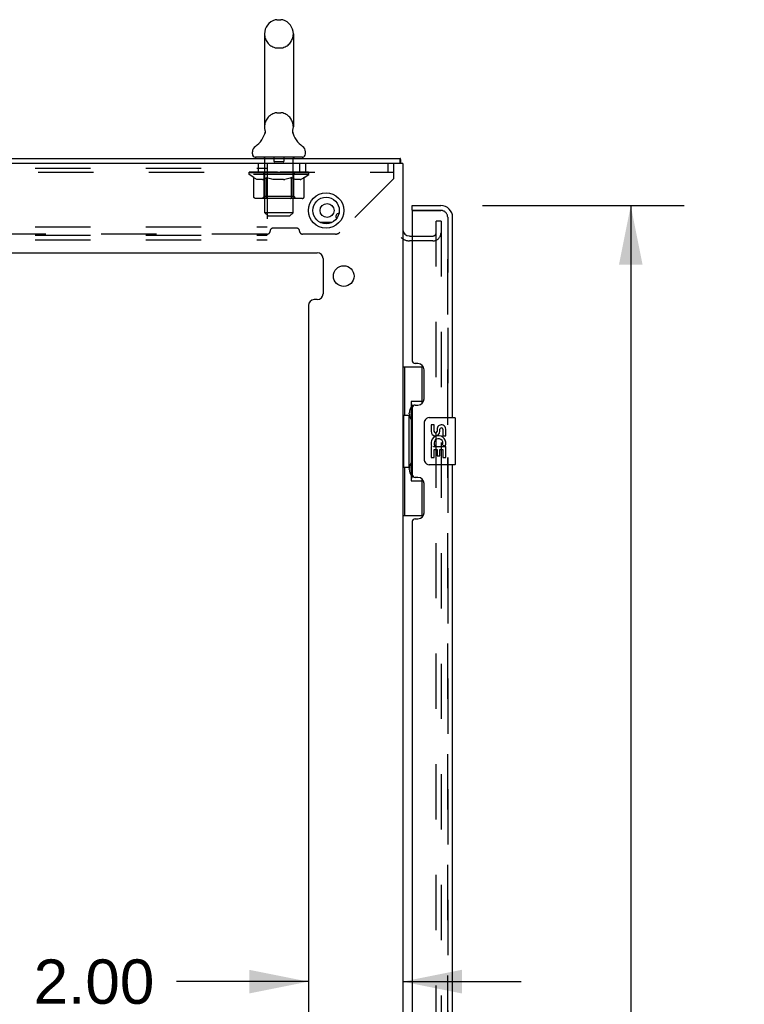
# Model space of a CAD drawing. Header units: inches. Extents: x 0 to 213, y 0 to 138.
# Tile 10 of 38: x 30 to 45, y 69 to 90. Entities that reach past the tile are written whole.
import ezdxf

# ---------------------------------------------------------------- set-up
doc = ezdxf.new("R2010")
doc.units = ezdxf.units.IN
doc.header["$LTSCALE"] = 11.736377
doc.header["$MEASUREMENT"] = 0
doc.linetypes.add('HIDDEN', pattern=[0.2, 0.1, -0.1])
doc.layers.get('0').update_dxf_attribs({"linetype": 'CONTINUOUS'})
for name, color, linetype in [('DEFAULT_2', 8, 'HIDDEN'), ('DIMENSIONS', 7, 'CONTINUOUS'), ('MASTER_DOOR_ASSEMBLY', 7, 'CONTINUOUS'), ('SLAVE_DOOR_ASSEMBLY', 7, 'CONTINUOUS')]:
    doc.layers.add(name, color=color, linetype=linetype)
doc.styles.get("Standard").update_dxf_attribs({"font": 'arial.ttf'})
doc.dimstyles.new('DIMSTYLE_1', dxfattribs={"dimtxt": 0.941421, "dimasz": 1.255227, "dimexe": 0.09, "dimexo": 0.07, "dimgap": 0.0375, "dimtad": 0, "dimtih": 1, "dimtoh": 1, "dimzin": 4, "dimdsep": 46, "dimtxsty": 'Standard', "dimblk": '_FILLED', "dimblk1": '_FILLED', "dimblk2": '_FILLED', "dimcen": 0.09, "dimazin": 1, "dimtfac": 1, "dimtdec": 3, "dimtofl": 0, "dimtmove": 0, "dimatfit": 3, "dimldrblk": '_FILLED', "dimfxl": 0, "dimtolj": 1, "dimtzin": 4, "dimarcsym": 0})

# ---------------------------------------------------------------- blocks, each defined once
blk = doc.blocks.new('_FILLED')
at = {"color": 0, "linetype": 'ByBlock'}
blk.add_solid([(0, 0), (-1, 0.2), (-1, -0.2)], dxfattribs=at)
blk = doc.blocks.new('*D4')
at = {"layer": 'DIMENSIONS', "color": 2, "linetype": 'Continuous'}
for p, q in [((39.682, 85.697), (43.957, 85.697)), ((42.828, 85.697), (42.828, 49.193)), ((42.828, 8.957), (42.828, 45.898)), ((39.682, 8.957), (43.957, 8.957))]:
    blk.add_line(p, q, dxfattribs=at)
at = {"layer": 'DIMENSIONS', "color": 2, "linetype": 'Continuous', "xscale": 1.2552274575, "yscale": 1.2552274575, "zscale": 1.2552274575}
for p, rotation in [((42.828, 85.697), 90), ((42.828, 8.957), 270)]:
    blk.add_blockref('_FILLED', p, dxfattribs=dict(at, rotation=rotation))
at = {"layer": 'DIMENSIONS', "color": 2, "linetype": 'Continuous', "insert": (42.828, 48.723), "char_height": 0.9414, "width": 4.81559, "attachment_point": 2, "line_spacing_factor": 0.9}
blk.add_mtext('76.74\\PDOORS', dxfattribs=at)
blk = doc.blocks.new('*D13')
at = {"layer": 'DIMENSIONS', "color": 2, "linetype": 'Continuous'}
for p, q in [((35.991, 69.227), (33.195, 69.227)), ((37.991, 69.227), (40.502, 69.227))]:
    blk.add_line(p, q, dxfattribs=at)
at = {"layer": 'DIMENSIONS', "color": 2, "linetype": 'Continuous', "xscale": 1.2552274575, "yscale": 1.2552274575, "zscale": 1.2552274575}
blk.add_blockref('_FILLED', (35.991, 69.227), dxfattribs=at)
at = {"layer": 'DIMENSIONS', "color": 2, "linetype": 'Continuous', "xscale": 1.2552274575, "yscale": 1.2552274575, "zscale": 1.2552274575, "rotation": 180}
blk.add_blockref('_FILLED', (37.991, 69.227), dxfattribs=at)
at = {"layer": 'DIMENSIONS', "color": 2, "linetype": 'Continuous', "insert": (32.724, 69.698), "char_height": 0.9414, "width": 2.55828, "attachment_point": 3, "line_spacing_factor": 0.9}
blk.add_mtext('2.00', dxfattribs=at)

msp = doc.modelspace()

# ---------------------------------------------------------------- linework, layer by layer
at = {"color": 7, "linetype": 'Continuous'}
for p, q in [((35.323, 89.643), (35.41, 89.643)), ((35.06, 89.343), (35.06, 87.368)), ((35.672, 89.343), (35.672, 87.368)), ((35.067, 87.225), (35.065, 87.22)), ((35.661, 87.279), (35.662, 87.284)), ((35.661, 87.274), (35.661, 87.279)), ((35.661, 87.269), (35.661, 87.274)), ((35.661, 87.264), (35.661, 87.269)), ((35.661, 87.259), (35.661, 87.264)), ((35.661, 87.254), (35.661, 87.259)), ((35.661, 87.249), (35.661, 87.254)), ((35.662, 87.244), (35.661, 87.249)), ((35.662, 87.284), (35.663, 87.289)), ((35.663, 87.239), (35.662, 87.244)), ((35.663, 87.294), (35.664, 87.298)), ((35.664, 87.235), (35.663, 87.239)), ((35.665, 87.23), (35.664, 87.235)), ((34.804, 86.796), (34.804, 86.836)), ((34.866, 86.727), (34.866, 86.697)), ((35.866, 86.727), (34.866, 86.727)), ((35.866, 86.727), (35.866, 86.697)), ((35.929, 86.796), (35.929, 86.836)), ((37.939, 86.593), (37.939, 86.697)), ((38.031, 85.093), (38.031, 85.093))]:
    msp.add_line(p, q, dxfattribs=at)
at = {"color": 3, "linetype": 'Continuous'}
for p, q in [((16.043, 86.697), (37.939, 86.697)), ((37.991, 86.593), (16.058, 86.593)), ((37.991, 86.593), (37.991, 8.061)), ((36.238, 85.343), (36.495, 85.343)), ((38.134, 85.051), (38.195, 85.051)), ((17.804, 84.697), (36.178, 84.697)), ((36.303, 84.572), (36.303, 83.826)), ((36.178, 83.701), (36.116, 83.701)), ((35.991, 83.576), (35.991, 60.245))]:
    msp.add_line(p, q, dxfattribs=at)
at = {"color": 7, "linetype": 'Continuous'}
for points in [[(35.069, 87.298), (35.069, 87.294), (35.07, 87.289), (35.071, 87.284), (35.072, 87.279), (35.072, 87.274), (35.072, 87.269), (35.072, 87.264), (35.072, 87.259), (35.072, 87.254), (35.071, 87.249), (35.071, 87.244), (35.07, 87.239), (35.069, 87.234), (35.068, 87.229), (35.067, 87.225)], [(35.663, 87.289), (35.663, 87.294), (35.664, 87.298)]]:
    msp.add_lwpolyline(points, dxfattribs=at)
at = {"color": 3, "linetype": 'Continuous'}
for points in [[(37.948, 86.64), (37.948, 86.65), (37.948, 86.655), (37.948, 86.66), (37.948, 86.664), (37.948, 86.668), (37.947, 86.672), (37.947, 86.675), (37.947, 86.679), (37.947, 86.682), (37.946, 86.685), (37.946, 86.687), (37.946, 86.69), (37.945, 86.691), (37.944, 86.693), (37.944, 86.694), (37.943, 86.695), (37.942, 86.696), (37.942, 86.697), (37.941, 86.697), (37.939, 86.697)], [(37.952, 86.593), (37.952, 86.594), (37.951, 86.6), (37.95, 86.605), (37.949, 86.611), (37.949, 86.617), (37.949, 86.623), (37.948, 86.629), (37.948, 86.634), (37.948, 86.64)]]:
    msp.add_lwpolyline(points, dxfattribs=at)
for centre, radius in [((36.366, 85.593), 0.375), ((36.387, 85.593), 0.148), ((36.741, 84.201), 0.219)]:
    msp.add_circle(centre, radius, dxfattribs=at)
at = {"color": 7, "linetype": 'Continuous'}
msp.add_circle((36.366, 85.593), 0.281, dxfattribs=at)
for centre, radius, start, end in [((35.366, 89.343), 0.306, 105.6303, 180), ((35.323, 89.499), 0.144, 90, 105.6303), ((35.41, 89.499), 0.144, 74.3697, 90), ((35.366, 89.343), 0.306, 0, 74.3697), ((35.366, 87.368), 0.306, 180, 193.2053), ((35.366, 87.368), 0.306, 346.7947, 360), ((34.569, 87.384), 0.523, 304.6624, 347.2389), ((36.164, 87.384), 0.523, 192.7611, 235.3376), ((34.948, 86.836), 0.144, 124.6624, 180), ((35.785, 86.836), 0.144, 360, 55.3376), ((34.873, 86.796), 0.069, 180, 265), ((35.86, 86.796), 0.069, 275, 360)]:
    msp.add_arc(centre, radius, start, end, dxfattribs=at)
at = {"color": 3, "linetype": 'Continuous'}
for centre, radius, start, end in [((36.637, 85.468), 0.0625, 87.3381, 223.1235), ((38.134, 85.194), 0.142, 180, 270), ((36.178, 84.572), 0.125, 0, 90), ((36.178, 83.826), 0.125, 270, 360), ((36.116, 83.576), 0.125, 90, 180)]:
    msp.add_arc(centre, radius, start, end, dxfattribs=at)
at = {"layer": 'DEFAULT_2', "color": 8, "linetype": 'HIDDEN'}
for p, q in [((35.323, 89.043), (35.41, 89.043)), ((35.323, 87.668), (35.41, 87.668)), ((35.054, 86.727), (35.054, 86.697)), ((35.679, 86.727), (35.679, 86.697)), ((34.929, 86.593), (34.929, 86.405)), ((35.066, 85.546), (35.066, 86.697)), ((35.116, 86.593), (35.116, 84.968)), ((35.261, 86.717), (35.261, 86.637)), ((35.461, 86.627), (35.271, 86.627)), ((35.471, 86.717), (35.471, 86.637)), ((35.666, 85.546), (35.666, 86.697)), ((35.804, 86.593), (35.804, 86.405)), ((35.929, 86.593), (35.929, 86.405)), ((37.679, 86.593), (37.679, 86.405)), ((37.804, 86.275), (37.804, 86.593)), ((16.116, 86.489), (35.116, 86.489)), ((16.179, 86.405), (37.804, 86.405)), ((34.733, 86.36), (34.733, 86.407)), ((34.832, 86.291), (34.733, 86.36)), ((36, 86.36), (34.733, 86.36)), ((34.743, 86.401), (34.743, 86.407)), ((34.751, 86.397), (34.751, 86.401)), ((34.751, 86.397), (35.981, 86.397)), ((34.76, 86.397), (34.76, 86.401)), ((34.761, 86.397), (34.761, 86.401)), ((34.771, 86.401), (34.771, 86.407)), ((34.788, 86.397), (34.788, 86.401)), ((34.789, 86.397), (34.789, 86.401)), ((34.818, 86.401), (34.818, 86.407)), ((34.833, 86.397), (34.833, 86.401)), ((34.835, 86.397), (34.835, 86.401)), ((35.04, 86.4), (34.838, 86.4)), ((34.881, 86.401), (34.881, 86.407)), ((34.883, 86.397), (34.883, 86.4)), ((34.883, 86.397), (34.883, 86.4)), ((34.886, 86.397), (34.886, 86.4)), ((34.894, 86.397), (34.894, 86.401)), ((34.894, 86.397), (34.894, 86.4)), ((34.897, 86.397), (34.897, 86.401)), ((34.9, 86.397), (34.9, 86.401)), ((34.905, 86.397), (34.905, 86.4)), ((34.919, 86.397), (34.919, 86.4)), ((34.937, 86.397), (34.937, 86.4)), ((34.938, 86.397), (34.938, 86.403)), ((34.958, 86.397), (34.958, 86.4)), ((34.958, 86.397), (34.958, 86.4)), ((34.959, 86.401), (34.959, 86.407)), ((34.969, 86.397), (34.969, 86.401)), ((34.973, 86.397), (34.973, 86.401)), ((34.983, 86.397), (34.983, 86.4)), ((34.994, 86.397), (34.994, 86.404)), ((35.009, 86.397), (35.009, 86.4)), ((35.012, 86.397), (35.012, 86.4)), ((35.04, 86.397), (35.04, 86.4)), ((35.107, 86.4), (35.045, 86.4)), ((35.05, 86.401), (35.05, 86.407)), ((35.054, 85.889), (35.054, 86.357)), ((35.057, 86.397), (35.057, 86.401)), ((35.061, 86.397), (35.061, 86.401)), ((35.067, 86.397), (35.067, 86.406)), ((35.071, 86.397), (35.071, 86.4)), ((35.082, 86.397), (35.082, 86.4)), ((35.107, 86.397), (35.107, 86.4)), ((35.181, 86.4), (35.122, 86.4)), ((35.143, 86.397), (35.143, 86.4)), ((35.15, 86.401), (35.15, 86.407)), ((35.154, 86.397), (35.154, 86.401)), ((35.156, 86.397), (35.156, 86.407)), ((35.159, 86.397), (35.159, 86.401)), ((35.166, 86.397), (35.166, 86.401)), ((35.181, 86.397), (35.181, 86.4)), ((35.262, 86.4), (35.207, 86.4)), ((35.221, 86.397), (35.221, 86.4)), ((35.252, 86.4), (35.366, 86.407)), ((35.257, 86.401), (35.257, 86.407)), ((35.257, 86.401), (35.257, 86.407)), ((35.257, 86.407), (35.257, 86.407)), ((35.257, 86.397), (35.257, 86.401)), ((35.261, 86.397), (35.261, 86.401)), ((35.262, 86.397), (35.262, 86.401)), ((35.262, 86.397), (35.262, 86.4)), ((35.346, 86.4), (35.297, 86.4)), ((35.303, 86.397), (35.303, 86.4)), ((35.346, 86.397), (35.346, 86.4)), ((35.364, 86.401), (35.364, 86.401)), ((35.364, 86.397), (35.364, 86.401)), ((35.364, 86.397), (35.364, 86.401)), ((35.366, 86.401), (35.366, 86.407)), ((35.366, 86.407), (35.481, 86.4)), ((35.369, 86.397), (35.369, 86.401)), ((35.369, 86.397), (35.369, 86.401)), ((35.369, 86.401), (35.369, 86.401)), ((35.387, 86.397), (35.387, 86.4)), ((35.387, 86.4), (35.435, 86.4)), ((35.43, 86.397), (35.43, 86.4)), ((35.471, 86.397), (35.471, 86.401)), ((35.471, 86.397), (35.471, 86.4)), ((35.471, 86.4), (35.525, 86.4)), ((35.472, 86.397), (35.472, 86.401)), ((35.476, 86.401), (35.476, 86.407)), ((35.476, 86.401), (35.476, 86.407)), ((35.476, 86.407), (35.476, 86.407)), ((35.476, 86.397), (35.476, 86.401)), ((35.512, 86.397), (35.512, 86.4)), ((35.551, 86.397), (35.551, 86.4)), ((35.552, 86.4), (35.611, 86.4)), ((35.567, 86.397), (35.567, 86.401)), ((35.574, 86.397), (35.574, 86.401)), ((35.577, 86.397), (35.577, 86.407)), ((35.579, 86.397), (35.579, 86.401)), ((35.583, 86.401), (35.583, 86.407)), ((35.59, 86.397), (35.59, 86.4)), ((35.626, 86.397), (35.626, 86.4)), ((35.626, 86.4), (35.688, 86.4)), ((35.651, 86.397), (35.651, 86.4)), ((35.661, 86.397), (35.661, 86.4)), ((35.666, 86.397), (35.666, 86.406)), ((35.672, 86.397), (35.672, 86.401)), ((35.676, 86.397), (35.676, 86.401)), ((35.679, 85.889), (35.679, 86.357)), ((35.683, 86.401), (35.683, 86.407)), ((35.693, 86.397), (35.693, 86.4)), ((35.693, 86.4), (36, 86.4)), ((35.721, 86.397), (35.721, 86.4)), ((35.724, 86.397), (35.724, 86.4)), ((35.739, 86.397), (35.739, 86.404)), ((35.75, 86.397), (35.75, 86.4)), ((35.76, 86.397), (35.76, 86.401)), ((35.764, 86.397), (35.764, 86.401)), ((35.774, 86.401), (35.774, 86.407)), ((35.775, 86.397), (35.775, 86.4)), ((35.775, 86.397), (35.775, 86.4)), ((35.795, 86.397), (35.795, 86.403)), ((35.796, 86.397), (35.796, 86.4)), ((35.814, 86.397), (35.814, 86.4)), ((35.828, 86.397), (35.828, 86.4)), ((35.832, 86.397), (35.832, 86.401)), ((35.836, 86.397), (35.836, 86.401)), ((35.839, 86.397), (35.839, 86.401)), ((35.839, 86.397), (35.839, 86.4)), ((35.846, 86.397), (35.846, 86.4)), ((35.849, 86.397), (35.849, 86.4)), ((35.85, 86.397), (35.85, 86.4)), ((35.852, 86.401), (35.852, 86.407)), ((35.878, 86.404), (35.999, 86.405)), ((35.878, 86.4), (35.878, 86.404)), ((35.898, 86.397), (35.898, 86.401)), ((35.9, 86.397), (35.9, 86.401)), ((35.903, 86.293), (36, 86.36)), ((35.915, 86.401), (35.915, 86.407)), ((35.943, 86.397), (35.943, 86.401)), ((35.945, 86.397), (35.945, 86.401)), ((35.962, 86.401), (35.962, 86.407)), ((35.972, 86.397), (35.972, 86.401)), ((35.973, 86.397), (35.973, 86.401)), ((35.981, 86.397), (35.981, 86.401)), ((35.99, 86.401), (35.99, 86.407)), ((35.999, 86.4), (35.999, 86.405)), ((36, 86.36), (36, 86.401)), ((34.832, 85.886), (34.832, 86.291)), ((34.832, 86.291), (34.847, 86.282)), ((34.86, 86.273), (34.846, 86.282)), ((34.874, 86.266), (34.86, 86.273)), ((34.887, 86.259), (34.874, 86.266)), ((34.901, 86.254), (34.887, 86.259)), ((34.914, 86.249), (34.901, 86.254)), ((35.018, 86.249), (34.914, 86.249)), ((35.018, 86.249), (35.031, 86.254)), ((35.045, 86.259), (35.031, 86.254)), ((35.059, 86.266), (35.045, 86.259)), ((35.072, 86.273), (35.058, 86.266)), ((35.086, 86.282), (35.072, 86.273)), ((35.1, 86.291), (35.086, 86.282)), ((35.1, 85.886), (35.1, 86.291)), ((35.1, 86.291), (35.129, 86.282)), ((35.157, 86.273), (35.129, 86.282)), ((35.185, 86.266), (35.157, 86.273)), ((35.213, 86.259), (35.185, 86.266)), ((35.24, 86.253), (35.212, 86.259)), ((35.267, 86.249), (35.24, 86.254)), ((35.465, 86.249), (35.267, 86.249)), ((35.465, 86.249), (35.493, 86.254)), ((35.521, 86.259), (35.493, 86.254)), ((35.549, 86.266), (35.521, 86.259)), ((35.578, 86.274), (35.549, 86.266)), ((35.606, 86.282), (35.577, 86.274)), ((35.635, 86.292), (35.606, 86.282)), ((35.635, 85.886), (35.635, 86.292)), ((35.635, 86.292), (35.65, 86.282)), ((35.665, 86.273), (35.65, 86.282)), ((35.679, 86.266), (35.665, 86.274)), ((35.694, 86.259), (35.679, 86.266)), ((35.708, 86.253), (35.693, 86.259)), ((35.722, 86.249), (35.708, 86.253)), ((35.816, 86.249), (35.722, 86.249)), ((35.816, 86.249), (35.83, 86.254)), ((35.844, 86.259), (35.83, 86.253)), ((35.859, 86.266), (35.844, 86.259)), ((35.873, 86.274), (35.859, 86.266)), ((35.888, 86.283), (35.873, 86.274)), ((35.903, 86.293), (35.888, 86.283)), ((35.903, 85.886), (35.903, 86.293)), ((37.804, 86.275), (36.659, 85.13)), ((35.054, 85.889), (35.014, 85.849)), ((35.679, 85.889), (35.054, 85.889)), ((35.679, 85.889), (35.719, 85.849)), ((35.86, 85.849), (34.875, 85.849)), ((35.111, 85.853), (35.109, 85.856)), ((35.116, 85.85), (35.114, 85.851)), ((35.119, 85.849), (35.116, 85.85)), ((35.122, 85.849), (35.119, 85.849)), ((35.135, 85.477), (35.066, 85.546)), ((35.666, 85.546), (35.066, 85.546)), ((35.135, 85.477), (35.597, 85.477)), ((35.597, 85.477), (35.666, 85.546)), ((38.7, 9.291), (38.7, 85.364)), ((38.804, 85.364), (38.7, 85.364)), ((38.804, 85.364), (38.804, 9.291)), ((16.116, 85.249), (35.116, 85.249)), ((16.116, 85.072), (35.116, 85.072)), ((35.12, 85.092), (27.363, 85.092)), ((35.179, 85.151), (35.179, 85.158)), ((35.745, 85.217), (35.238, 85.217)), ((35.804, 85.151), (35.804, 85.158)), ((36.567, 85.092), (35.863, 85.092)), ((38.195, 85.051), (38.63, 85.051)), ((16.116, 84.968), (35.116, 84.968)), ((38.63, 84.947), (38.134, 84.947))]:
    msp.add_line(p, q, dxfattribs=at)
for points in [[(34.875, 85.849), (34.87, 85.849), (34.865, 85.85), (34.86, 85.851), (34.855, 85.853), (34.851, 85.856), (34.846, 85.859), (34.842, 85.862), (34.839, 85.866), (34.836, 85.871), (34.834, 85.876), (34.833, 85.881), (34.832, 85.886)], [(35.101, 85.876), (35.1, 85.881), (35.1, 85.886)], [(35.102, 85.871), (35.101, 85.876), (35.1, 85.881), (35.1, 85.886)], [(35.114, 85.851), (35.111, 85.853), (35.109, 85.856), (35.107, 85.859), (35.105, 85.862), (35.103, 85.866), (35.102, 85.871)], [(35.107, 85.859), (35.105, 85.862), (35.103, 85.866)], [(35.614, 85.849), (35.616, 85.849), (35.619, 85.85), (35.622, 85.851), (35.624, 85.853), (35.626, 85.856), (35.628, 85.859), (35.63, 85.862), (35.632, 85.866), (35.633, 85.871), (35.634, 85.876), (35.635, 85.881), (35.635, 85.886)], [(35.86, 85.849), (35.865, 85.849), (35.87, 85.85), (35.875, 85.851), (35.88, 85.853), (35.885, 85.856), (35.889, 85.859), (35.893, 85.862), (35.896, 85.866), (35.899, 85.871), (35.901, 85.876), (35.902, 85.881), (35.903, 85.886)]]:
    msp.add_lwpolyline(points, dxfattribs=at)
for centre, radius, start, end in [((35.366, 89.343), 0.306, 180, 254.3697), ((35.366, 89.343), 0.306, 285.6303, 360), ((35.323, 89.186), 0.144, 254.3697, 270), ((35.41, 89.186), 0.144, 270, 285.6303), ((35.366, 87.368), 0.306, 105.6303, 180), ((35.323, 87.524), 0.144, 90, 105.6303), ((35.41, 87.524), 0.144, 74.3697, 90), ((35.366, 87.368), 0.306, 0, 74.3697), ((34.873, 86.796), 0.069, 265, 270), ((35.036, 86.697), 0.03, 0, 90), ((35.251, 86.717), 0.01, 0, 90), ((35.481, 86.717), 0.01, 90, 180), ((35.696, 86.697), 0.03, 90, 180), ((35.86, 86.796), 0.069, 270, 275), ((35.271, 86.637), 0.01, 180, 270), ((35.461, 86.637), 0.01, 270, 360), ((35.014, 86.357), 0.0398, 0, 90), ((35.719, 86.357), 0.0398, 90, 180), ((35.12, 85.151), 0.0591, 270, 360), ((35.238, 85.158), 0.0591, 90, 180), ((35.745, 85.158), 0.0591, 0, 90), ((35.863, 85.151), 0.0591, 180, 270), ((36.567, 85.222), 0.13, 270, 315), ((38.63, 85.121), 0.174, 270, 360), ((38.63, 85.121), 0.07, 270, 360), ((38.134, 85.194), 0.246, 224.2241, 270)]:
    msp.add_arc(centre, radius, start, end, dxfattribs=at)
for centre, major_axis, ratio, start_param, end_param in [((35.366, 86.407), (0.633, 0.007), 0.05963, 2.96643, 3.140963), ((34.713, 86.395), (0.198, 0), 0.060556, 0.430652, 1.470503), ((35.366, 86.407), (0.633, 0), 0.060556, 3.141593, 3.316126), ((34.713, 86.389), (0.198, 0.002), 0.05963, 1.376596, 1.469874), ((35.366, 86.407), (0.633, 0.013), 0.05688, 2.791345, 2.965878), ((34.689, 86.395), (0.198, 0.002), 0.05963, 0.25549, 1.295341), ((34.758, 86.395), (0.198, -0.002), 0.05963, 0.605815, 1.645666), ((35.366, 86.407), (0.633, -0.007), 0.05963, -2.96643, -2.791898), ((34.758, 86.389), (0.198, 0), 0.060556, 1.551758, 1.645036), ((34.689, 86.389), (0.198, 0.004), 0.05688, 1.20151, 1.294789), ((34.759, 86.391), (0.164, 0.002), 0.05963, 1.065228, 1.614276), ((34.739, 86.391), (0.164, 0.003), 0.05688, 0.890143, 1.43919), ((34.797, 86.391), (0.164, 0), 0.060556, 1.240391, 1.789438), ((35.366, 86.407), (0.633, 0.019), 0.052395, 2.616403, 2.790936), ((34.685, 86.395), (0.198, 0.004), 0.05688, 0.080405, 1.120256), ((34.82, 86.395), (0.198, -0.004), 0.05688, 0.7809, 1.820751), ((35.366, 86.407), (0.633, -0.013), 0.05688, -2.791345, -2.616812), ((34.82, 86.389), (0.198, -0.002), 0.05963, 1.72692, 1.820198), ((34.685, 86.389), (0.198, 0.006), 0.052395, 1.026568, 1.119847), ((34.738, 86.391), (0.164, 0.005), 0.052395, 0.715201, 1.264248), ((34.852, 86.391), (0.164, -0.002), 0.05963, 1.415553, 1.9646), ((35.366, 86.407), (0.633, 0.025), 0.046319, 2.441654, 2.616187), ((34.899, 86.395), (0.198, -0.006), 0.052395, 0.955842, 1.995693), ((34.702, 86.395), (0.198, 0.006), 0.052395, -0.094537, 0.945314), ((35.366, 86.407), (0.633, -0.019), 0.052395, -2.616403, -2.44187), ((34.899, 86.389), (0.198, -0.004), 0.05688, 1.902006, 1.995284), ((34.702, 86.389), (0.198, 0.008), 0.046319, 0.851819, 0.945098), ((34.757, 86.391), (0.164, 0.006), 0.046319, 0.540452, 1.089499), ((34.924, 86.391), (0.164, -0.003), 0.05688, 1.590638, 2.139686), ((35.366, 86.407), (0.633, 0.029), 0.038841, 2.267123, 2.441656), ((34.993, 86.395), (0.198, -0.008), 0.046319, 1.130591, 2.170442), ((34.739, 86.395), (0.198, 0.008), 0.046319, -0.269286, 0.770565), ((35.366, 86.407), (0.633, -0.025), 0.046319, -2.441654, -2.267121), ((34.993, 86.389), (0.198, -0.006), 0.052395, 2.076947, 2.170226), ((34.739, 86.389), (0.198, 0.009), 0.038841, 0.677289, 0.770567), ((34.794, 86.391), (0.164, 0.008), 0.038841, 0.365921, 0.914969), ((35.008, 86.391), (0.164, -0.005), 0.052395, 1.76558, 2.314627), ((35.366, 86.407), (0.633, 0.033), 0.030195, 2.09281, 2.267343), ((35.098, 86.395), (0.198, -0.009), 0.038841, 1.305122, 2.344973), ((34.796, 86.395), (0.198, 0.009), 0.038841, -0.443817, 0.596034), ((35.366, 86.407), (0.633, -0.029), 0.038841, -2.267123, -2.092591), ((35.098, 86.389), (0.198, -0.008), 0.046319, 2.251696, 2.344975), ((34.796, 86.389), (0.198, 0.01), 0.030195, 0.502975, 0.596254), ((34.848, 86.391), (0.164, 0.009), 0.030195, 0.191608, 0.740655), ((35.104, 86.391), (0.164, -0.006), 0.046319, 1.940329, 2.489376), ((34.869, 86.395), (0.198, 0.01), 0.030195, -0.61813, 0.421721), ((35.366, 86.407), (0.633, 0.036), 0.020645, 1.918687, 2.09322), ((35.211, 86.395), (0.198, -0.01), 0.030195, 1.479435, 2.519286), ((35.366, 86.407), (0.633, -0.033), 0.030195, -2.09281, -1.918277), ((35.211, 86.389), (0.198, -0.009), 0.038841, 2.426227, 2.519505), ((34.869, 86.389), (0.198, 0.011), 0.020645, 0.328852, 0.422131), ((34.918, 86.391), (0.164, 0.009), 0.020645, 0.017485, 0.566532), ((35.207, 86.391), (0.164, -0.008), 0.038841, 2.11486, 2.663907), ((34.958, 86.395), (0.198, 0.011), 0.020645, -0.792253, 0.247598), ((35.366, 86.407), (0.633, 0.038), 0.010478, 1.744704, 1.919237), ((35.328, 86.395), (0.198, -0.011), 0.020645, 1.653558, 2.693409), ((35.366, 86.407), (0.633, -0.036), 0.020645, -1.918687, -1.744154), ((35.328, 86.389), (0.198, -0.01), 0.030195, 2.60054, 2.693819), ((34.958, 86.389), (0.198, 0.012), 0.010478, 0.154869, 0.248148), ((35.002, 86.391), (0.164, 0.01), 0.010478, 6.126688, 6.675735), ((35.315, 86.391), (0.164, -0.009), 0.030195, 2.289173, 2.83822), ((35.059, 86.395), (0.198, 0.012), 0.010478, -0.966236, -0.000846), ((35.447, 86.395), (0.198, -0.012), 0.010478, 1.827541, 2.867392), ((35.366, 86.407), (0.633, -0.038), 0.010478, -1.744704, -1.570171), ((35.447, 86.389), (0.198, -0.011), 0.020645, 2.774664, 2.867942), ((35.425, 86.391), (0.164, -0.009), 0.020645, 2.463296, 3.012344), ((35.286, 86.395), (0.198, 0.012), 0.010478, 0.274201, 1.314052), ((35.2, 86.391), (0.164, 0.01), 0.010478, -0.000483, 0.504314), ((35.169, 86.389), (0.198, 0.012), 0.010478, 0.099668, 0.192946), ((35.366, 86.407), (0.633, 0.038), 0.010478, -1.571421, -1.396888), ((35.564, 86.389), (0.198, -0.012), 0.010478, 2.948646, 3.041925), ((35.533, 86.391), (0.164, -0.01), 0.010478, 2.637279, 3.142076), ((35.405, 86.395), (0.198, 0.011), 0.020645, 0.448184, 1.488034), ((35.308, 86.391), (0.164, 0.009), 0.020645, 0.129249, 0.678296), ((35.286, 86.389), (0.198, 0.011), 0.020645, 0.273651, 0.366929), ((35.674, 86.395), (0.198, -0.012), 0.010478, -3.140747, -2.175357), ((35.366, 86.407), (0.633, 0.036), 0.020645, -1.397439, -1.222906), ((35.366, 86.407), (0.633, -0.038), 0.010478, 1.222355, 1.396888), ((35.522, 86.395), (0.198, 0.01), 0.030195, 0.622307, 1.662158), ((35.418, 86.391), (0.164, 0.009), 0.030195, 0.303372, 0.852419), ((35.731, 86.391), (0.164, -0.01), 0.010478, 2.749043, 3.29809), ((35.775, 86.395), (0.198, -0.011), 0.020645, 2.893995, 3.933846), ((35.405, 86.389), (0.198, 0.01), 0.030195, 0.447774, 0.541052), ((35.775, 86.389), (0.198, -0.012), 0.010478, 2.893445, 2.986723), ((35.366, 86.407), (0.633, 0.033), 0.030195, -1.223315, -1.048783), ((35.366, 86.407), (0.633, -0.036), 0.020645, 1.048373, 1.222906), ((35.635, 86.395), (0.198, 0.009), 0.038841, 0.79662, 1.836471), ((35.526, 86.391), (0.164, 0.008), 0.038841, 0.477686, 1.026733), ((35.815, 86.391), (0.164, -0.009), 0.020645, 2.57506, 3.124108), ((35.864, 86.395), (0.198, -0.01), 0.030195, 2.719872, 3.759723), ((35.74, 86.395), (0.198, 0.008), 0.046319, 0.971151, 2.011002), ((35.522, 86.389), (0.198, 0.009), 0.038841, 0.622087, 0.715366), ((35.864, 86.389), (0.198, -0.011), 0.020645, 2.719462, 2.812741), ((35.366, 86.407), (0.633, 0.029), 0.038841, -1.049002, -0.874469), ((35.366, 86.407), (0.633, -0.033), 0.030195, 0.87425, 1.048783), ((35.629, 86.391), (0.164, 0.006), 0.046319, 0.652216, 1.201263), ((35.833, 86.395), (0.198, 0.006), 0.052395, 1.1459, 2.185751), ((35.885, 86.391), (0.164, -0.009), 0.030195, 2.400937, 2.949985), ((35.937, 86.395), (0.198, -0.009), 0.038841, 2.545558, 3.585409), ((35.725, 86.391), (0.164, 0.005), 0.052395, 0.826965, 1.376012), ((35.635, 86.389), (0.198, 0.008), 0.046319, 0.796618, 0.889896), ((35.937, 86.389), (0.198, -0.01), 0.030195, 2.545339, 2.638617), ((35.913, 86.395), (0.198, 0.004), 0.05688, 1.320842, 2.360692), ((35.366, 86.407), (0.633, 0.025), 0.046319, -0.874471, -0.699939), ((35.366, 86.407), (0.633, -0.029), 0.038841, 0.699936, 0.874469), ((35.993, 86.395), (0.198, -0.008), 0.046319, 2.371028, 3.410879), ((35.939, 86.391), (0.164, -0.008), 0.038841, 2.226624, 2.775671), ((35.975, 86.395), (0.198, 0.002), 0.05963, 1.495927, 2.535778), ((35.809, 86.391), (0.164, 0.003), 0.05688, 1.001907, 1.550954), ((36.031, 86.395), (0.198, -0.006), 0.052395, 2.196279, 3.23613), ((35.976, 86.391), (0.164, -0.006), 0.046319, 2.052093, 2.601141), ((35.74, 86.389), (0.198, 0.006), 0.052395, 0.971367, 1.064645), ((35.993, 86.389), (0.198, -0.009), 0.038841, 2.371026, 2.464304), ((36.02, 86.395), (0.198, 0), 0.060556, 2.364024, 2.71094), ((36.048, 86.395), (0.198, -0.004), 0.05688, 2.021337, 3.061188), ((35.366, 86.407), (0.633, 0.019), 0.052395, -0.699723, -0.52519), ((35.366, 86.407), (0.633, -0.025), 0.046319, 0.525406, 0.699939), ((36.044, 86.395), (0.198, -0.002), 0.05963, 1.846251, 2.886102), ((35.88, 86.391), (0.164, 0.002), 0.05963, 1.176993, 1.72604), ((35.995, 86.391), (0.164, -0.005), 0.052395, 1.877344, 2.426392), ((35.936, 86.391), (0.164, 0), 0.060556, 1.352155, 1.901202), ((35.994, 86.391), (0.164, -0.003), 0.05688, 1.702402, 2.25145), ((35.974, 86.391), (0.164, -0.002), 0.05963, 1.527317, 2.076364), ((35.833, 86.389), (0.198, 0.004), 0.05688, 1.146309, 1.239587), ((36.031, 86.389), (0.198, -0.008), 0.046319, 2.196495, 2.289773), ((35.366, 86.407), (0.633, 0.013), 0.05688, -0.524781, -0.350248), ((35.366, 86.407), (0.633, -0.019), 0.052395, 0.350657, 0.52519), ((36.02, 86.389), (0.198, -0.002), 0.05963, 1.764997, 1.971333), ((35.913, 86.389), (0.198, 0.002), 0.05963, 1.321394, 1.414673), ((36.048, 86.389), (0.198, -0.006), 0.052395, 2.021746, 2.115024), ((35.366, 86.407), (0.633, 0.007), 0.05963, -0.349695, -0.175162), ((35.366, 86.407), (0.633, -0.013), 0.05688, 0.175715, 0.350248), ((35.975, 86.389), (0.198, 0), 0.060556, 1.496556, 1.589835), ((36.044, 86.389), (0.198, -0.004), 0.05688, 1.846804, 1.940083), ((35.366, 86.407), (0.633, -0.007), 0.05963, 6.27665, 6.458348), ((35.366, 86.407), (0.633, 0), 0.060556, -0.174533, -0.058352)]:
    msp.add_ellipse(centre, major_axis=major_axis, ratio=ratio, start_param=start_param, end_param=end_param, dxfattribs=at)
at = {"layer": 'MASTER_DOOR_ASSEMBLY', "color": 7, "linetype": 'Continuous'}
for p, q in [((38.195, 85.593), (38.195, 85.697)), ((38.215, 85.593), (38.195, 85.593)), ((37.991, 82.272), (38.432, 82.272)), ((38.03, 82.272), (38.03, 81.247)), ((38.395, 82.272), (38.395, 81.492)), ((38.168, 81.537), (38.168, 79.857)), ((38.395, 81.537), (38.168, 81.537)), ((38.131, 81.278), (38.131, 81.298)), ((38.009, 81.247), (38.009, 80.147)), ((38.009, 81.247), (38.131, 81.247)), ((38.131, 80.147), (38.131, 81.247)), ((38.455, 80.297), (38.455, 81.097)), ((38.554, 81.197), (39.094, 81.197)), ((39.109, 80.212), (39.109, 81.182)), ((38.592, 81.043), (38.592, 80.907)), ((38.655, 81.043), (38.592, 81.043)), ((38.655, 80.907), (38.655, 81.043)), ((38.72, 80.969), (38.72, 80.9)), ((38.781, 80.907), (38.781, 80.949)), ((38.844, 80.949), (38.844, 80.812)), ((38.906, 80.812), (38.906, 80.949)), ((38.844, 80.812), (38.906, 80.812)), ((38.592, 80.582), (38.592, 80.351)), ((38.61, 80.582), (38.592, 80.582)), ((38.645, 80.582), (38.672, 80.601)), ((38.645, 80.582), (38.906, 80.582)), ((38.655, 80.351), (38.655, 80.519)), ((38.655, 80.519), (38.72, 80.519)), ((38.72, 80.519), (38.72, 80.383)), ((38.781, 80.383), (38.781, 80.519)), ((38.781, 80.519), (38.844, 80.519)), ((38.836, 80.618), (38.894, 80.593)), ((38.844, 80.519), (38.844, 80.351)), ((38.906, 80.351), (38.906, 80.582)), ((38.592, 80.351), (38.655, 80.351)), ((38.72, 80.383), (38.781, 80.383)), ((38.844, 80.351), (38.906, 80.351)), ((38.009, 80.147), (38.131, 80.147)), ((38.03, 80.147), (38.03, 79.122)), ((38.131, 80.097), (38.131, 80.117)), ((39.094, 80.197), (38.554, 80.197)), ((38.168, 79.857), (38.395, 79.857)), ((38.395, 79.902), (38.395, 79.122)), ((37.991, 79.122), (38.432, 79.122))]:
    msp.add_line(p, q, dxfattribs=at)
at = {"layer": 'MASTER_DOOR_ASSEMBLY', "color": 3, "linetype": 'Continuous'}
for p, q in [((38.195, 85.697), (38.803, 85.697)), ((38.195, 85.573), (38.195, 82.405)), ((39.049, 81.197), (39.049, 85.451)), ((38.315, 82.345), (38.255, 82.345)), ((38.445, 81.595), (38.445, 82.215)), ((38.195, 81.405), (38.195, 79.99)), ((38.255, 81.465), (38.315, 81.465)), ((39.049, 58.951), (39.049, 80.197)), ((38.315, 79.93), (38.255, 79.93)), ((38.445, 79.18), (38.445, 79.8)), ((38.255, 79.05), (38.315, 79.05)), ((38.195, 78.99), (38.195, 60.158))]:
    msp.add_line(p, q, dxfattribs=at)
at = {"layer": 'MASTER_DOOR_ASSEMBLY', "color": 8, "linetype": 'HIDDEN'}
for p, q in [((38.803, 85.593), (38.215, 85.593)), ((38.945, 81.042), (38.945, 85.451)), ((38.945, 58.796), (38.945, 80.352))]:
    msp.add_line(p, q, dxfattribs=at)
at = {"layer": 'MASTER_DOOR_ASSEMBLY', "color": 7, "linetype": 'Continuous'}
for points in [[(38.168, 81.513), (38.169, 81.51), (38.169, 81.506), (38.17, 81.502), (38.171, 81.498), (38.173, 81.493), (38.175, 81.488), (38.178, 81.483), (38.18, 81.477), (38.184, 81.47), (38.188, 81.463), (38.192, 81.456), (38.197, 81.448), (38.202, 81.44), (38.204, 81.436)], [(38.455, 81.097), (38.455, 81.104), (38.455, 81.11), (38.456, 81.116), (38.458, 81.122), (38.459, 81.128), (38.461, 81.133)], [(38.461, 80.261), (38.459, 80.267), (38.458, 80.273), (38.456, 80.279), (38.455, 80.285), (38.455, 80.291), (38.455, 80.297)], [(38.204, 79.958), (38.202, 79.955), (38.197, 79.946), (38.192, 79.938), (38.188, 79.931), (38.184, 79.924), (38.18, 79.918), (38.178, 79.912), (38.175, 79.906), (38.173, 79.901), (38.171, 79.896), (38.17, 79.892), (38.169, 79.888), (38.169, 79.884), (38.168, 79.881)]]:
    msp.add_lwpolyline(points, dxfattribs=at)
at = {"layer": 'MASTER_DOOR_ASSEMBLY', "color": 3, "linetype": 'Continuous'}
for centre, radius, start, end in [((38.803, 85.451), 0.246, 0, 90), ((38.215, 85.573), 0.02, 90, 180), ((38.255, 82.405), 0.06, 180.0002, 270), ((38.315, 82.215), 0.13, 0, 90), ((38.315, 81.595), 0.13, 270, 360), ((38.255, 81.405), 0.06, 90, 180.0002), ((38.255, 79.99), 0.06, 180.0002, 270), ((38.315, 79.8), 0.13, 0, 90), ((38.255, 78.99), 0.06, 90, 180.0002), ((38.315, 79.18), 0.13, 270, 360)]:
    msp.add_arc(centre, radius, start, end, dxfattribs=at)
at = {"layer": 'MASTER_DOOR_ASSEMBLY', "color": 8, "linetype": 'HIDDEN'}
msp.add_arc((38.803, 85.451), 0.142, 0, 90, dxfattribs=at)
at = {"layer": 'MASTER_DOOR_ASSEMBLY', "color": 7, "linetype": 'Continuous'}
for centre, radius, start, end in [((38.554, 81.097), 0.1, 90, 158.7946), ((39.094, 81.182), 0.015, 0, 90), ((38.686, 80.907), 0.0943, 180, 360), ((38.686, 80.907), 0.0314, 180, 261.2295), ((38.686, 80.912), 0.0362, 263.4285, 341.7628), ((38.812, 80.949), 0.0943, 68.6999, 167.4338), ((38.812, 80.949), 0.0314, 0, 180.0485), ((38.812, 80.949), 0.0943, 0, 68.6704), ((38.746, 80.655), 0.154, 161.4199, 206.1963), ((38.749, 80.655), 0.157, 336.5966, 161.8791), ((38.749, 80.655), 0.0943, 336.5966, 215.1122), ((38.749, 80.655), 0.157, 205.737, 207.8532), ((38.554, 80.297), 0.1, 201.205, 270), ((39.094, 80.212), 0.015, 270, 360)]:
    msp.add_arc(centre, radius, start, end, dxfattribs=at)
for centre, start_param, end_param in [((38.236, 81.288), 0.699287, 1.51401), ((38.236, 81.288), -4.655602, -3.84088), ((38.236, 80.107), 0.699287, 1.51401), ((38.236, 80.107), -4.655602, -3.84088)]:
    msp.add_ellipse(centre, major_axis=(0, 0.18), ratio=0.579493, start_param=start_param, end_param=end_param, dxfattribs=at)
at = {"layer": 'SLAVE_DOOR_ASSEMBLY', "color": 8, "linetype": 'HIDDEN'}
for p, q in [((38.215, 85.593), (38.803, 85.593)), ((38.945, 85.451), (38.945, 81.042)), ((38.945, 80.352), (38.945, 58.796))]:
    msp.add_line(p, q, dxfattribs=at)
msp.add_arc((38.803, 85.451), 0.142, 0, 90, dxfattribs=at)

# ---------------------------------------------------------------- dimensions: what is measured, and where the dimension line sits
at = {"layer": 'DIMENSIONS', "color": 2, "linetype": 'Continuous'}
dim = msp.add_linear_dim(base=(37.991, 69.227), p1=(35.991, 60.245), p2=(37.991, 86.593), text='<>\\P[]', dimstyle='DIMSTYLE_1', dxfattribs=at)
dim.commit()
dim.dimension.update_dxf_attribs({"geometry": '*D13', "text_midpoint": (31.433, 69.222), "dimtype": 160})
dim = msp.add_linear_dim(base=(42.828, 8.957), p1=(39.612, 85.697), p2=(39.612, 8.957), angle=270, text='<>\\PDOORS\\P[]', dimstyle='DIMSTYLE_1', dxfattribs=at)
dim.commit()
dim.dimension.update_dxf_attribs({"geometry": '*D4', "text_midpoint": (42.828, 47.546), "dimtype": 160})

doc.saveas('drawing.dxf')
